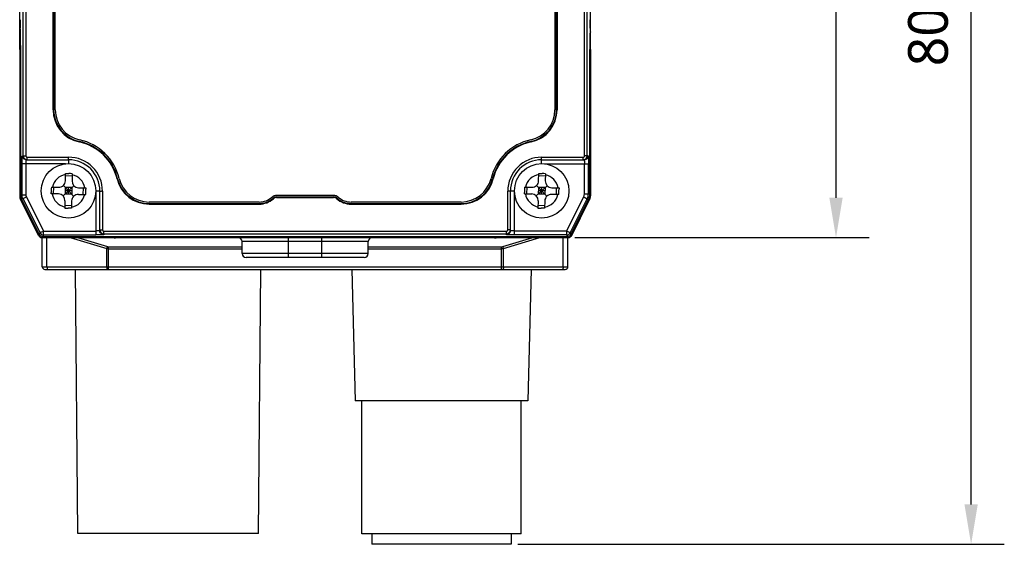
# Model space of a CAD drawing. Header units: millimetres. Extents: x -330 to 72, y 157 to 679.
# Tile 28 of 38: x -321 to -247, y 578 to 618. Entities that reach past the tile are written whole.
import ezdxf

# ---------------------------------------------------------------- set-up
doc = ezdxf.new("R2010")
doc.units = ezdxf.units.MM
doc.header["$LTSCALE"] = 23.1
doc.header["$PDMODE"] = 3
doc.header["$PDSIZE"] = 8
doc.layers.get('0').update_dxf_attribs({"linetype": 'CONTINUOUS'})
doc.layers.get('Defpoints').update_dxf_attribs({"linetype": 'CONTINUOUS'})
for name, color, linetype in [('09_ALL_ROUNDS', 7, 'CONTINUOUS'), ('20_ALL_FEATURES', 7, 'CONTINUOUS'), ('51__DRAFT_DIMS', 7, 'CONTINUOUS')]:
    doc.layers.add(name, color=color, linetype=linetype)
doc.styles.get("Standard").update_dxf_attribs({"font": 'Roboto-Regular.ttf'})
doc.dimstyles.new('DIMSTYLE_8', dxfattribs={"dimtxt": 3, "dimasz": 3, "dimexe": 2.5, "dimexo": 0.5, "dimgap": 0.75, "dimtad": 1, "dimdsep": 46, "dimtxsty": 'STANDARD', "dimblk": '_FILLED', "dimblk1": '_FILLED', "dimblk2": '_FILLED', "dimcen": 0.09, "dimclrt": 3, "dimazin": 2, "dimtp": 0.3, "dimtm": 0.3, "dimtfac": 1, "dimtofl": 0, "dimtmove": 0, "dimatfit": 3, "dimldrblk": '_FILLED', "dimfxl": 1, "dimtolj": 1, "dimarcsym": 0})

# ---------------------------------------------------------------- blocks, each defined once
blk = doc.blocks.new('_FILLED')
at = {"color": 0, "linetype": 'ByBlock'}
blk.add_solid([(0, 0), (-1, 0.167), (-1, -0.167)], dxfattribs=at)
blk = doc.blocks.new('*D86')
at = {"layer": '51__DRAFT_DIMS', "color": 0, "lineweight": -2}
for p, q in [((-279.378, 658.599), (-257.203, 658.599)), ((-259.703, 655.599), (-259.703, 604.599)), ((-279.378, 601.599), (-257.203, 601.599))]:
    blk.add_line(p, q, dxfattribs=at)
at = {"layer": 'Defpoints', "color": 0}
for p in [(-279.878, 658.599), (-279.878, 601.599), (-259.703, 601.599)]:
    blk.add_point(p, dxfattribs=at)
at = {"layer": '51__DRAFT_DIMS', "color": 0, "linetype": 'ByBlock', "lineweight": -2, "xscale": 3, "yscale": 3, "zscale": 3}
for p, rotation in [((-259.703, 658.599), 90), ((-259.703, 601.599), 270)]:
    blk.add_blockref('_FILLED', p, dxfattribs=dict(at, rotation=rotation))
at = {"layer": '51__DRAFT_DIMS', "color": 3, "insert": (-264.453, 630.073), "char_height": 3, "attachment_point": 2, "rotation": 90, "line_spacing_factor": 0.9}
blk.add_mtext('\\A1;57', dxfattribs=at)
blk = doc.blocks.new('*D87')
at = {"layer": '51__DRAFT_DIMS', "color": 0, "lineweight": -2}
for p, q in [((-279.378, 658.599), (-247.024, 658.599)), ((-249.524, 581.493), (-249.524, 655.599)), ((-283.662, 578.493), (-247.024, 578.493))]:
    blk.add_line(p, q, dxfattribs=at)
at = {"layer": 'Defpoints', "color": 0}
for p in [(-279.878, 658.599), (-249.524, 658.599), (-284.162, 578.493)]:
    blk.add_point(p, dxfattribs=at)
at = {"layer": '51__DRAFT_DIMS', "color": 0, "linetype": 'ByBlock', "lineweight": -2, "xscale": 3, "yscale": 3, "zscale": 3}
for p, rotation in [((-249.524, 658.599), 90), ((-249.524, 578.493), 270)]:
    blk.add_blockref('_FILLED', p, dxfattribs=dict(at, rotation=rotation))
at = {"layer": '51__DRAFT_DIMS', "color": 3, "insert": (-254.274, 618.376), "char_height": 3, "attachment_point": 2, "rotation": 90, "line_spacing_factor": 0.9}
blk.add_mtext('\\A1;\\A1;80.1', dxfattribs=at)

msp = doc.modelspace()

# ---------------------------------------------------------------- linework, layer by layer
at = {"layer": '09_ALL_ROUNDS'}
for p, q in [((-321.19232, 615.77088), (-321.19232, 604.75343)), ((-278.19227, 615.77088), (-278.19227, 604.75343)), ((-321.19135, 604.75368), (-321.19232, 604.75343)), ((-321.11701, 604.7712), (-321.19135, 604.75368)), ((-321.14276, 604.50392), (-321.1235, 604.46166)), ((-321.03677, 604.48195), (-321.12241, 604.46167)), ((-278.3443, 604.48111), (-278.26218, 604.46167)), ((-278.2556, 604.76839), (-278.19614, 604.75436)), ((-278.25528, 604.47409), (-278.2378, 604.51389)), ((-278.19324, 604.75368), (-278.19227, 604.75343)), ((-321.12241, 604.46167), (-321.12339, 604.46146)), ((-319.77523, 601.76514), (-321.12339, 604.46146)), ((-279.60935, 601.76514), (-278.2612, 604.46146)), ((-278.26218, 604.46167), (-278.2612, 604.46146)), ((-319.77523, 601.76514), (-319.69271, 601.8064)), ((-319.50691, 601.59931), (-319.50691, 601.69074)), ((-319.50691, 601.59931), (-279.87768, 601.59931)), ((-300.94229, 600.09931), (-300.94229, 601.59931)), ((-298.44229, 600.09931), (-298.44229, 601.59931)), ((-279.87768, 601.59931), (-279.87768, 601.69085)), ((-279.60935, 601.76514), (-279.69205, 601.80649)), ((-294.94229, 601.29931), (-304.44229, 601.29931)), ((-294.94229, 600.39931), (-304.44229, 600.39931)), ((-295.24255, 600.09931), (-304.14204, 600.09931))]:
    msp.add_line(p, q, dxfattribs=at)
for centre, radius, start, end in [((-320.53944, 604.75343), 0.65288, 180, 206.5650512), ((-278.84515, 604.75343), 0.65288, 333.4349488, 0), ((-319.50691, 601.89931), 0.3, 206.5650512, 270), ((-304.74229, 601.29931), 0.3, 0, 90), ((-294.64229, 601.29931), 0.3, 90, 180), ((-279.87768, 601.89931), 0.3, 270, 333.4349488), ((-304.14229, 600.39931), 0.3, 180, 270), ((-295.24229, 600.39931), 0.3, 270, 0)]:
    msp.add_arc(centre, radius, start, end, dxfattribs=at)
at = {"layer": '20_ALL_FEATURES'}
for p, q in [((-320.92336, 607.75698), (-320.92299, 652.44012)), ((-320.72315, 652.44012), (-320.72352, 607.75698)), ((-278.63742, 607.75722), (-278.63804, 652.44037)), ((-278.43757, 607.75723), (-278.43819, 652.44037)), ((-318.67634, 611.23318), (-318.67634, 648.97652)), ((-318.63444, 648.9761), (-318.63444, 611.23276)), ((-318.51229, 611.22757), (-318.51229, 648.97097)), ((-280.87229, 648.97097), (-280.87229, 611.22757)), ((-280.75015, 611.23276), (-280.75015, 648.9761)), ((-280.70825, 648.97652), (-280.70825, 611.23318)), ((-321.19232, 615.77088), (-321.19232, 644.42773)), ((-278.19227, 615.77088), (-278.19227, 644.42773)), ((-321.14195, 617.25577), (-321.14675, 617.37709)), ((-278.2225, 617.37709), (-278.22713, 617.25577)), ((-321.11761, 615.77088), (-321.1906, 615.77088)), ((-321.1177, 604.79772), (-321.11761, 615.77084)), ((-278.19227, 615.77088), (-278.25056, 615.77088)), ((-278.25041, 604.85818), (-278.25056, 615.77084)), ((-318.67634, 611.23318), (-318.63444, 611.23276)), ((-280.70825, 611.23318), (-280.75015, 611.23276)), ((-316.71789, 608.80534), (-316.70902, 608.84587)), ((-282.66671, 608.80538), (-282.67558, 608.84591)), ((-320.98749, 607.75655), (-320.92336, 607.75698)), ((-320.92336, 607.75698), (-320.72352, 607.75698)), ((-320.68772, 607.45655), (-317.50661, 607.457)), ((-320.68772, 607.45655), (-320.62344, 607.45698)), ((-320.62344, 607.65698), (-317.50661, 607.657)), ((-320.62344, 607.45698), (-320.62344, 607.65698)), ((-317.50661, 607.457), (-317.50661, 607.657)), ((-317.50661, 607.45657), (-317.5066, 607.16964)), ((-281.87694, 607.65721), (-278.73749, 607.65722)), ((-281.87694, 607.16964), (-281.87694, 607.65721)), ((-281.87694, 607.45721), (-278.67559, 607.45679)), ((-278.73749, 607.45722), (-278.73749, 607.65722)), ((-278.67559, 607.45679), (-278.73749, 607.45722)), ((-278.43757, 607.75723), (-278.63742, 607.75722)), ((-278.37581, 607.7568), (-278.43757, 607.75723)), ((-317.74666, 607.15649), (-321.01124, 607.15639)), ((-321.01123, 604.82552), (-321.01124, 607.15639)), ((-320.71147, 604.8256), (-320.71147, 607.15647)), ((-281.63976, 607.1567), (-278.35293, 607.15664)), ((-278.6527, 604.88943), (-278.65271, 607.15672)), ((-278.35292, 604.88935), (-278.35293, 607.15664)), ((-317.74625, 605.876), (-317.73278, 606.42524)), ((-317.23748, 606.22697), (-317.73733, 606.23923)), ((-317.73278, 606.42524), (-317.64956, 606.4234)), ((-317.64956, 606.4234), (-317.48285, 606.41944)), ((-317.23293, 606.41299), (-317.2464, 605.86375)), ((-313.85588, 606.01657), (-313.81517, 606.02607)), ((-285.5287, 606.01657), (-285.56941, 606.02607)), ((-282.10143, 605.87601), (-282.08797, 606.42525)), ((-281.59267, 606.22698), (-282.09252, 606.23923)), ((-282.08797, 606.42525), (-282.00475, 606.4234)), ((-282.00475, 606.4234), (-281.83803, 606.41944)), ((-281.58812, 606.41299), (-281.60158, 605.86375)), ((-318.80759, 605.40187), (-318.25835, 605.38841)), ((-318.63411, 604.89719), (-318.62185, 605.39704)), ((-317.92074, 604.7331), (-317.10866, 605.50632)), ((-317.12809, 604.71367), (-317.90131, 605.52575)), ((-317.7585, 605.37574), (-317.77075, 604.87589)), ((-317.25865, 605.36349), (-317.7585, 605.37574)), ((-317.52083, 604.86973), (-317.50857, 605.36958)), ((-317.25865, 605.36349), (-317.2709, 604.86364)), ((-316.7588, 605.35165), (-316.20956, 605.33818)), ((-316.40755, 604.84261), (-316.3953, 605.34245)), ((-316.20956, 605.33818), (-316.2114, 605.25486)), ((-283.16278, 605.40187), (-282.61353, 605.38841)), ((-282.98929, 604.89719), (-282.97704, 605.39704)), ((-282.27593, 604.7331), (-281.46384, 605.50633)), ((-281.48327, 604.71367), (-282.2565, 605.52576)), ((-282.11368, 605.37575), (-282.12594, 604.8759)), ((-281.61384, 605.36349), (-282.11368, 605.37575)), ((-281.87601, 604.86973), (-281.86376, 605.36958)), ((-281.61384, 605.36349), (-281.62609, 604.86364)), ((-281.11399, 605.35165), (-280.56474, 605.33818)), ((-280.76274, 604.84261), (-280.75048, 605.34246)), ((-280.56474, 605.33818), (-280.56659, 605.25487)), ((-321.01123, 604.82552), (-321.1177, 604.79772)), ((-320.94222, 604.53357), (-321.0487, 604.50576)), ((-321.0487, 604.50576), (-319.71598, 601.84404)), ((-321.01123, 604.82552), (-320.71147, 604.8256)), ((-320.94222, 604.53357), (-320.67418, 604.66785)), ((-319.65012, 601.95303), (-320.94222, 604.53357)), ((-319.38604, 602.09522), (-320.67418, 604.66785)), ((-318.81984, 604.90202), (-318.818, 604.98533)), ((-318.2706, 604.88856), (-318.81984, 604.90202)), ((-317.2709, 604.86364), (-317.77075, 604.87589)), ((-317.26478, 605.11352), (-317.76463, 605.12578)), ((-316.77105, 604.8518), (-316.22181, 604.83833)), ((-315.46017, 605.11487), (-315.45657, 601.7954)), ((-315.15659, 605.10658), (-315.45659, 605.1065)), ((-315.15657, 602.11946), (-315.15659, 605.10701)), ((-314.95659, 605.10701), (-314.95657, 602.18518)), ((-302.0775, 604.52934), (-302.10521, 604.56034)), ((-297.54914, 604.77927), (-301.83544, 604.77927)), ((-301.83544, 604.6623), (-297.54914, 604.6623)), ((-301.83544, 604.62041), (-301.83544, 604.6623)), ((-301.83544, 604.62041), (-297.54914, 604.62041)), ((-297.54914, 604.62041), (-297.54914, 604.6623)), ((-297.30708, 604.52935), (-297.27937, 604.56035)), ((-284.22693, 605.10719), (-284.42693, 605.10719)), ((-284.42691, 602.18522), (-284.42693, 605.10719)), ((-284.22691, 602.1195), (-284.22693, 605.10719)), ((-283.92693, 605.10668), (-284.22693, 605.10676)), ((-283.92691, 601.79543), (-283.92389, 605.11529)), ((-283.17503, 604.90202), (-283.17318, 604.98533)), ((-283.17503, 604.90202), (-282.62579, 604.88856)), ((-281.62609, 604.86364), (-282.12594, 604.8759)), ((-281.61996, 605.11353), (-282.11981, 605.12578)), ((-280.577, 604.83833), (-281.12624, 604.8518)), ((-279.99635, 602.09527), (-278.70615, 604.66396)), ((-279.73235, 601.95291), (-278.43827, 604.52933)), ((-279.66887, 601.84393), (-278.33574, 604.49816)), ((-278.70615, 604.66396), (-278.43827, 604.52933)), ((-278.6527, 604.88943), (-278.35292, 604.88935)), ((-278.43827, 604.52933), (-278.33574, 604.49816)), ((-278.35292, 604.88935), (-278.25041, 604.85818)), ((-317.78301, 604.37645), (-317.79647, 603.82721)), ((-317.29207, 604.00042), (-317.79192, 604.01267)), ((-317.3799, 603.81681), (-317.54655, 603.82076)), ((-317.29662, 603.81496), (-317.3799, 603.81681)), ((-317.28316, 604.3642), (-317.29662, 603.81496)), ((-303.15832, 604.27927), (-311.44251, 604.27927)), ((-311.44251, 604.16231), (-303.15832, 604.16231)), ((-311.44251, 604.12041), (-311.44251, 604.1623)), ((-311.44251, 604.12041), (-303.15832, 604.12041)), ((-303.15832, 604.12041), (-303.15832, 604.1623)), ((-287.94208, 604.27927), (-296.22627, 604.27927)), ((-296.22627, 604.16231), (-287.94208, 604.16231)), ((-296.22627, 604.12041), (-296.22627, 604.1623)), ((-296.22627, 604.12041), (-287.94208, 604.12041)), ((-287.94208, 604.12041), (-287.94208, 604.1623)), ((-282.13819, 604.37646), (-282.15166, 603.82721)), ((-281.64725, 604.00042), (-282.1471, 604.01267)), ((-281.73509, 603.81681), (-281.90174, 603.82077)), ((-281.65181, 603.81496), (-281.73509, 603.81681)), ((-281.63834, 604.3642), (-281.65181, 603.81496)), ((-319.65012, 601.95303), (-319.71598, 601.84404)), ((-319.49418, 599.40589), (-319.49418, 601.59931)), ((-319.39488, 601.79539), (-319.46074, 601.68639)), ((-319.46074, 601.68639), (-279.92421, 601.68644)), ((-319.39488, 601.79539), (-315.45657, 601.7954)), ((-319.38604, 602.09522), (-315.45657, 602.09523)), ((-319.13785, 599.40589), (-319.13785, 601.59931)), ((-317.37846, 601.59931), (-314.63785, 600.77712)), ((-316.84959, 601.59931), (-314.58038, 600.91855)), ((-315.15657, 602.18518), (-314.95657, 602.18518)), ((-314.85657, 602.0851), (-284.52691, 602.08514)), ((-314.85657, 601.81971), (-314.85657, 602.0851)), ((-314.85657, 601.88527), (-284.52691, 601.8853)), ((-304.64421, 601.58215), (-313.96951, 601.58215)), ((-285.41884, 601.58215), (-294.74037, 601.58215)), ((-284.80797, 600.91855), (-282.53876, 601.59931)), ((-284.7505, 600.77712), (-282.00989, 601.59931)), ((-284.52691, 601.81974), (-284.52691, 602.08514)), ((-284.22691, 602.18522), (-284.42691, 602.18522)), ((-279.99635, 602.09527), (-283.92691, 602.09527)), ((-279.9877, 601.79544), (-283.92691, 601.79543)), ((-280.2505, 599.40589), (-280.2505, 601.59931)), ((-279.92421, 601.68644), (-279.9877, 601.79544)), ((-279.89418, 599.40589), (-279.89418, 601.59931)), ((-279.73235, 601.95291), (-279.66887, 601.84393)), ((-314.63785, 599.40589), (-314.63785, 600.77712)), ((-314.49418, 600.90589), (-304.44229, 600.90589)), ((-314.49418, 599.20589), (-314.49418, 600.90589)), ((-314.49418, 600.76447), (-304.44229, 600.76447)), ((-304.44229, 600.39931), (-304.44229, 601.29931)), ((-294.94229, 600.39931), (-294.94229, 601.29931)), ((-294.94229, 600.90589), (-284.89418, 600.90589)), ((-294.94229, 600.76447), (-284.89418, 600.76447)), ((-284.89418, 599.20589), (-284.89418, 600.90589)), ((-284.7505, 599.40589), (-284.7505, 600.77712)), ((-319.49418, 599.40589), (-279.89418, 599.40589)), ((-319.29418, 599.20589), (-280.09418, 599.20589)), ((-316.81163, 579.30589), (-316.98529, 599.20589)), ((-303.21163, 579.30589), (-303.03796, 599.20589)), ((-296.1712, 599.20589), (-295.91163, 589.29347)), ((-282.65207, 599.20589), (-282.91163, 589.29347)), ((-282.91165, 589.29347), (-295.91161, 589.29347)), ((-295.41163, 579.29347), (-295.41163, 589.29347)), ((-283.41163, 579.29347), (-283.41163, 589.29347)), ((-303.21163, 579.30589), (-316.81163, 579.30589)), ((-283.41163, 579.29347), (-295.41163, 579.29347)), ((-294.66163, 579.29347), (-294.66163, 578.49347)), ((-284.16163, 579.29347), (-284.16163, 578.49347)), ((-284.16163, 578.49347), (-294.66163, 578.49347))]:
    msp.add_line(p, q, dxfattribs=at)
for centre in [(-317.5147, 605.11989), (-281.86989, 605.11989)]:
    msp.add_circle(centre, 2.05, dxfattribs=at)
for centre, radius, start, end in [((-321.09188, 617.16488), 0.10044, 169.3462614, 179.936843), ((-278.29271, 617.04356), 0.10044, 0.063157, 10.6537386), ((-316.1923, 611.23316), 2.48403, 179.9996007, 257.7847849), ((-316.1923, 611.23274), 2.44213, 179.9996007, 257.7847849), ((-316.19229, 611.22757), 2.32, 180, 257.7847406), ((-283.19229, 611.22757), 2.32, 282.2152592, 0), ((-283.19229, 611.23274), 2.44213, 282.2152151, 0.0003993), ((-283.19229, 611.23316), 2.48403, 282.2152151, 0.0003993), ((-317.5147, 605.11908), 3.93, 13.6996003, 77.7847389), ((-281.86989, 605.11908), 3.93, 102.2152612, 166.3003998), ((-317.5147, 605.12467), 3.76594, 13.6996451, 77.7847848), ((-317.5147, 605.12425), 3.80784, 13.6996451, 77.7847848), ((-281.86989, 605.12425), 3.80784, 102.2152152, 166.3003549), ((-281.86989, 605.12467), 3.76594, 102.2152152, 166.3003549), ((-320.68746, 607.7565), 0.30002, 179.9907864, 238.7262197), ((-320.6234, 607.75694), 0.29996, 179.9921637, 269.991798), ((-320.68759, 607.7545), 0.29795, 262.4295157, 269.9749709), ((-320.62348, 607.75702), 0.10004, 180.0220693, 270.0226587), ((-317.50659, 605.10705), 2.54997, 359.9991485, 90.0003372), ((-317.50659, 605.107), 2.35, 0.0003366, 90.0003372), ((-281.87693, 605.10726), 2.54997, 90.0003372, 180.0015301), ((-281.87693, 605.10721), 2.35, 90.0003372, 180.0003366), ((-278.73754, 607.75719), 0.29997, 270.0082388, 0.0077693), ((-278.73746, 607.75726), 0.10004, 269.9797267, 359.9797719), ((-278.67583, 607.75675), 0.30002, 302.2422714, 0.0091402), ((-317.5147, 605.1201), 1.25, 100.1326768, 167.0587588), ((-319.49314, 523.63966), 82.80418, 88.4358699, 88.6088559), ((-317.5147, 605.1201), 1.25, 10.1326761, 77.0587579), ((-311.44251, 606.60487), 2.48403, 193.6996449, 270), ((-311.44251, 606.60445), 2.44213, 193.6996449, 270), ((-311.44251, 606.59927), 2.32, 193.6995998, 270), ((-287.94208, 606.59927), 2.32, 270, 346.3004), ((-287.94208, 606.60445), 2.44213, 270, 346.3003551), ((-287.94208, 606.60487), 2.48403, 270, 346.3003551), ((-281.86989, 605.12011), 1.25, 100.1326768, 167.0587588), ((-283.84833, 523.63967), 82.80418, 88.4358699, 88.6088559), ((-281.86989, 605.12011), 1.25, 10.1326761, 77.0587579), ((-230.55014, 602.98868), 88.29044, 178.4337724, 178.704171), ((-318.2461, 605.88826), 0.5, 268.5957173, 358.5957174), ((-316.74655, 605.8515), 0.5, 178.5957174, 268.5957173), ((-404.48641, 607.2517), 88.29758, 358.4337852, 358.7041557), ((-194.90532, 602.98868), 88.29044, 178.4337724, 178.704171), ((-282.60128, 605.88826), 0.5, 268.5957173, 358.5957174), ((-281.10173, 605.8515), 0.5, 178.5957174, 268.5957173), ((-368.84159, 607.2517), 88.29758, 358.4337852, 358.7041557), ((-317.5147, 605.1201), 1.25, 190.1326761, 257.0587579), ((-318.28286, 604.38871), 0.5, 358.5957174, 88.5957173), ((-317.5147, 605.1201), 1.25, 280.1326768, 347.0587588), ((-316.78331, 604.35195), 0.5, 88.5957173, 178.5957174), ((-303.15832, 605.74927), 1.47, 270, 311.4096221), ((-303.15832, 605.75445), 1.59214, 270, 311.4095734), ((-303.15832, 605.75487), 1.63403, 270, 311.4095734), ((-301.83544, 604.24927), 0.53, 90, 131.4096221), ((-301.83544, 604.25445), 0.40785, 90, 131.4095734), ((-301.83544, 604.25487), 0.36596, 90, 131.4095734), ((-297.54914, 604.24927), 0.53, 48.5903779, 90), ((-297.54914, 604.25445), 0.40785, 48.5904266, 90), ((-297.54914, 604.25487), 0.36596, 48.5904266, 90), ((-296.22627, 605.75487), 1.63403, 228.5904266, 270), ((-296.22627, 605.75445), 1.59214, 228.5904266, 270), ((-296.22627, 605.74927), 1.47, 228.5903779, 270), ((-281.86989, 605.12011), 1.25, 190.1326761, 257.0587579), ((-282.63804, 604.38871), 0.5, 358.5957174, 88.5957173), ((-281.86989, 605.12011), 1.25, 280.1326768, 347.0587588), ((-281.13849, 604.35195), 0.5, 88.5957173, 178.5957174), ((-315.53016, 686.84923), 83.05294, 268.4363487, 268.6088166), ((-279.88535, 686.84923), 83.05294, 268.4363487, 268.6088166), ((-319.39462, 602.08127), 0.28588, 206.6523057, 269.9467295), ((-314.85662, 602.18523), 0.29996, 180.008902, 270.0083116), ((-314.85662, 602.11973), 0.30003, 210.9661593, 270.0097675), ((-314.85653, 602.18514), 0.10004, 179.9770451, 269.9763663), ((-284.52687, 602.18526), 0.29996, 269.9918883, 359.9918554), ((-284.52695, 602.18518), 0.10004, 270.0238058, 0.0235942), ((-284.52686, 602.11977), 0.30003, 269.9903708, 329.0484053), ((-279.98795, 602.0816), 0.28617, 270.0506511, 333.275582), ((-314.49394, 601.20748), 0.30159, 253.3450271, 269.9557285), ((-284.89441, 601.20748), 0.30159, 270.044275, 286.6549695), ((-319.29418, 599.40589), 0.2, 180, 270), ((-280.09418, 599.40589), 0.2, 270, 0)]:
    msp.add_arc(centre, radius, start, end, dxfattribs=at)
for centre, major_axis, ratio, start_param, end_param in [((-321.12155, 618.01348), (0.00001, 0.9), 0.03959225, -4.71238865, -3.92699049), ((-278.24678, 618.01348), (-0.00001, 0.9), 0.03812873, -2.35619502, -1.57079686), ((-321.20075, 615.77084), (0.00002, 2.1), 0.03959225, 4.71238931, 5.49778748), ((-278.17049, 615.77084), (-0.00003, 2.1), 0.03812873, 7.06858294, 7.85398111), ((-320.46458, 604.79798), (0.63196, 0.16503), 0.99916383, 2.88636109, 3.35020176), ((-279.0537, 604.85853), (0.76861, -0.23368), 0.99920685, -0.17017942, 0.29494235), ((-319.46046, 601.9723), (0.1479, 0.24479), 0.99888133, -3.70417594, -2.59858511), ((-313.9934, 602.31102), (1.00449, -0.03651), 0.72469991, -1.73792018, -1.52068889), ((-285.39496, 602.31102), (1.00449, 0.03651), 0.72469991, -1.62090376, -1.40367247), ((-279.92448, 601.97264), (-0.14408, 0.24738), 0.99890245, -3.66853046, -2.56417634)]:
    msp.add_ellipse(centre, major_axis=major_axis, ratio=ratio, start_param=start_param, end_param=end_param, dxfattribs=at)
for points, knots in [([(-321.19232, 617.04367), (-321.19232, 617.06167), (-321.18123, 617.10016), (-321.15402, 617.12852), (-321.13797, 617.14059)], [0, 0, 0, 0, 0.47269279, 1, 1, 1, 1]), ([(-321.14237, 617.25849), (-321.14871, 617.2534), (-321.17082, 617.23308), (-321.18654, 617.20502), (-321.19058, 617.18345)], [0, 0, 0, 0, 0.27018306, 1, 1, 1, 1]), ([(-278.23141, 617.1277), (-278.22653, 617.12303), (-278.2093, 617.10439), (-278.19743, 617.08044), (-278.194, 617.06213)], [0, 0, 0, 0, 0.26641084, 1, 1, 1, 1]), ([(-278.19227, 617.16499), (-278.19227, 617.17205), (-278.19541, 617.20155), (-278.2116, 617.22871), (-278.22718, 617.24482)], [0, 0, 0, 0, 0.23958236, 1, 1, 1, 1]), ([(-321.01124, 607.15639), (-321.01124, 607.18766), (-321.01086, 607.3053), (-321.00918, 607.42294), (-321.0067, 607.50928)], [0, 0, 0, 0, 0.26578588, 1, 1, 1, 1]), ([(-321.0067, 607.50928), (-321.0057, 607.5438), (-321.00401, 607.59257), (-321.00091, 607.65311), (-320.99856, 607.68883), (-320.99612, 607.71658), (-320.99361, 607.73806), (-320.99126, 607.74878), (-320.98916, 607.75653), (-320.98749, 607.75655)], [0, 0, 0, 0, 0.41622836, 0.58772942, 0.7314736, 0.84567253, 0.92869897, 0.97978694, 1, 1, 1, 1]), ([(-320.71147, 607.15647), (-320.71147, 607.1948), (-320.71066, 607.25048), (-320.70776, 607.32118), (-320.70488, 607.36623), (-320.70158, 607.40262), (-320.69757, 607.43115), (-320.69419, 607.44635), (-320.69018, 607.45654), (-320.68772, 607.45655)], [0, 0, 0, 0, 0.37962504, 0.55109766, 0.70143841, 0.82509537, 0.91746383, 0.97559991, 1, 1, 1, 1]), ([(-278.67559, 607.45679), (-278.67289, 607.45678), (-278.66904, 607.44487), (-278.66543, 607.42802), (-278.66149, 607.39555), (-278.65955, 607.37148), (-278.65859, 607.35746)], [0, 0, 0, 0, 0.07962473, 0.27515338, 0.58587688, 1, 1, 1, 1]), ([(-278.37581, 607.7568), (-278.37415, 607.75678), (-278.37221, 607.74895), (-278.36988, 607.73831), (-278.3675, 607.71677), (-278.36513, 607.68902), (-278.36288, 607.65326), (-278.35989, 607.59268), (-278.35826, 607.54387), (-278.3573, 607.50933)], [0, 0, 0, 0, 0.0199964, 0.07102584, 0.15404584, 0.26827035, 0.41206216, 0.58362618, 1, 1, 1, 1]), ([(-278.3573, 607.50933), (-278.35656, 607.48258), (-278.35387, 607.36503), (-278.35293, 607.24745), (-278.35293, 607.15664)], [0, 0, 0, 0, 0.22759367, 1, 1, 1, 1]), ([(-278.65859, 607.35746), (-278.65758, 607.34282), (-278.65389, 607.27596), (-278.65271, 607.20899), (-278.65271, 607.15672)], [0, 0, 0, 0, 0.21919629, 1, 1, 1, 1]), ([(-315.15659, 605.10701), (-315.15658, 605.10733), (-315.15454, 605.10671), (-315.15239, 605.10742), (-315.14723, 605.10713), (-315.13752, 605.10743), (-315.12069, 605.10732), (-315.09621, 605.10767), (-315.06627, 605.10837), (-315.01914, 605.10896), (-314.98209, 605.10796), (-314.95659, 605.10701)], [0, 0, 0, 0, 0.00486738, 0.0192961, 0.04311331, 0.0761413, 0.16863181, 0.29291711, 0.44439654, 0.61734116, 1, 1, 1, 1]), ([(-319.38604, 602.09522), (-319.41886, 602.07739), (-319.50708, 602.03035), (-319.59482, 601.98243), (-319.65012, 601.95303)], [0, 0, 0, 0, 0.37357312, 1, 1, 1, 1]), ([(-319.39488, 601.79539), (-319.39463, 601.80414), (-319.39163, 601.90408), (-319.3891, 602.00404), (-319.38604, 602.09522)], [0, 0, 0, 0, 0.08751952, 1, 1, 1, 1]), ([(-315.25592, 602.10145), (-315.27055, 602.10038), (-315.33737, 602.09647), (-315.40432, 602.09523), (-315.45657, 602.09523)], [0, 0, 0, 0, 0.21921811, 1, 1, 1, 1]), ([(-315.10408, 601.80003), (-315.13081, 601.79925), (-315.24829, 601.79639), (-315.36581, 601.7954), (-315.45657, 601.7954)], [0, 0, 0, 0, 0.22760696, 1, 1, 1, 1]), ([(-315.15657, 602.11946), (-315.15658, 602.1167), (-315.16832, 602.11245), (-315.18538, 602.10875), (-315.21777, 602.1045), (-315.24189, 602.10247), (-315.25592, 602.10145)], [0, 0, 0, 0, 0.08095055, 0.27650422, 0.58671779, 1, 1, 1, 1]), ([(-314.85657, 601.81971), (-314.85658, 601.81802), (-314.86431, 601.81581), (-314.87506, 601.81345), (-314.89655, 601.81085), (-314.92433, 601.80836), (-314.96009, 601.80596), (-315.02069, 601.80278), (-315.06952, 601.80105), (-315.10408, 601.80003)], [0, 0, 0, 0, 0.02030035, 0.07138998, 0.15440179, 0.26858511, 0.41231558, 0.58380396, 1, 1, 1, 1]), ([(-284.28002, 601.80009), (-284.3145, 601.80111), (-284.36321, 601.80284), (-284.42367, 601.80601), (-284.45934, 601.80842), (-284.48705, 601.8109), (-284.50847, 601.8135), (-284.5192, 601.81585), (-284.5269, 601.81806), (-284.52691, 601.81974)], [0, 0, 0, 0, 0.41625129, 0.58774171, 0.73146336, 0.84563484, 0.92863462, 0.9797033, 1, 1, 1, 1]), ([(-283.92691, 601.79543), (-283.9582, 601.79543), (-284.07592, 601.79582), (-284.19363, 601.79754), (-284.28002, 601.80009)], [0, 0, 0, 0, 0.26582958, 1, 1, 1, 1]), ([(-283.92691, 602.09527), (-283.96524, 602.09527), (-284.02092, 602.09609), (-284.09161, 602.09905), (-284.13666, 602.10199), (-284.17305, 602.10535), (-284.20154, 602.10947), (-284.21679, 602.11288), (-284.22691, 602.11702), (-284.22691, 602.1195)], [0, 0, 0, 0, 0.37958581, 0.55102684, 0.70133135, 0.82495591, 0.91730498, 0.97545653, 1, 1, 1, 1]), ([(-279.99635, 602.09527), (-279.99512, 602.05794), (-279.99243, 601.95799), (-279.98976, 601.85804), (-279.9877, 601.79544)], [0, 0, 0, 0, 0.3735367, 1, 1, 1, 1]), ([(-279.73235, 601.95291), (-279.73999, 601.9571), (-279.82808, 602.00438), (-279.91618, 602.05165), (-279.99635, 602.09527)], [0, 0, 0, 0, 0.08711526, 1, 1, 1, 1]), ([(-314.58038, 600.91855), (-314.58617, 600.90889), (-314.61008, 600.86382), (-314.62731, 600.81541), (-314.63785, 600.77712)], [0, 0, 0, 0, 0.22081549, 1, 1, 1, 1]), ([(-314.63785, 600.77712), (-314.62622, 600.77503), (-314.57868, 600.7676), (-314.53047, 600.76447), (-314.49418, 600.76447)], [0, 0, 0, 0, 0.24554818, 1, 1, 1, 1]), ([(-284.89418, 600.76447), (-284.88198, 600.76447), (-284.83388, 600.76553), (-284.78585, 600.77077), (-284.7505, 600.77712)], [0, 0, 0, 0, 0.25341792, 1, 1, 1, 1]), ([(-284.80797, 600.91855), (-284.80218, 600.90889), (-284.77827, 600.86382), (-284.76104, 600.81541), (-284.7505, 600.77712)], [0, 0, 0, 0, 0.22081784, 1, 1, 1, 1]), ([(-319.13785, 599.40589), (-319.13785, 599.38034), (-319.13521, 599.3327), (-319.12576, 599.27706), (-319.11337, 599.24091), (-319.10288, 599.21937), (-319.0893, 599.20589), (-319.08038, 599.20589)], [0, 0, 0, 0, 0.35358016, 0.65830859, 0.77977838, 0.87663283, 1, 1, 1, 1]), ([(-314.63785, 599.40589), (-314.63785, 599.38034), (-314.63521, 599.3327), (-314.62576, 599.27706), (-314.61337, 599.24091), (-314.60288, 599.21937), (-314.5893, 599.20589), (-314.58038, 599.20589)], [0, 0, 0, 0, 0.35358016, 0.65830859, 0.77977838, 0.87663283, 1, 1, 1, 1]), ([(-284.7505, 599.40589), (-284.7505, 599.38034), (-284.75314, 599.3327), (-284.76259, 599.27706), (-284.77498, 599.24091), (-284.78547, 599.21937), (-284.79906, 599.20589), (-284.80797, 599.20589)], [0, 0, 0, 0, 0.35358016, 0.65830859, 0.77977838, 0.87663283, 1, 1, 1, 1]), ([(-280.2505, 599.40589), (-280.2505, 599.38034), (-280.25314, 599.3327), (-280.26259, 599.27706), (-280.27498, 599.24091), (-280.28547, 599.21937), (-280.29906, 599.20589), (-280.30797, 599.20589)], [0, 0, 0, 0, 0.35358016, 0.65830859, 0.77977838, 0.87663283, 1, 1, 1, 1])]:
    msp.add_open_spline(points, degree=3, knots=knots, dxfattribs=at)
for points in [[(-320.72684, 607.45914), (-320.76758, 607.46455), (-320.80803, 607.4787), (-320.84315, 607.50003)], [(-278.51582, 607.50296), (-278.56271, 607.47339), (-278.62015, 607.4568), (-278.67559, 607.45679)], [(-320.94222, 604.53357), (-320.98698, 604.62299), (-321.01122, 604.72552), (-321.01123, 604.82552)], [(-320.67418, 604.66785), (-320.69837, 604.71616), (-320.71147, 604.77157), (-320.71147, 604.8256)], [(-278.70615, 604.66396), (-278.67148, 604.73298), (-278.65271, 604.81219), (-278.6527, 604.88943)], [(-278.43827, 604.52933), (-278.38292, 604.63955), (-278.35294, 604.76602), (-278.35292, 604.88935)], [(-315.11393, 601.96542), (-315.14134, 602.01111), (-315.15657, 602.06618), (-315.15657, 602.11946)], [(-284.22691, 602.1195), (-284.22691, 602.06624), (-284.24213, 602.0112), (-284.26952, 601.96552)]]:
    msp.add_open_spline(points, degree=3, dxfattribs=at)

# ---------------------------------------------------------------- dimensions: what is measured, and where the dimension line sits
at = {"layer": '51__DRAFT_DIMS'}
dim = msp.add_linear_dim(base=(-249.52433, 658.59931), p1=(-284.16163, 578.49347), p2=(-279.87768, 658.59931), angle=90, text='\\A1;80.1', dimstyle='DIMSTYLE_8', override={"dimtxsty": 'STANDARD'}, dxfattribs=at)
dim.commit()
dim.dimension.update_dxf_attribs({"geometry": '*D87', "text_midpoint": (-249.52433, 618.37647), "dimtype": 160})
dim = msp.add_linear_dim(base=(-259.70275, 601.59931), p1=(-279.87768, 658.59931), p2=(-279.87768, 601.59931), angle=270, dimstyle='DIMSTYLE_8', dxfattribs=at)
dim.commit()
dim.dimension.update_dxf_attribs({"geometry": '*D86', "text_midpoint": (-259.70275, 630.07294), "dimtype": 160})

doc.saveas('drawing.dxf')
